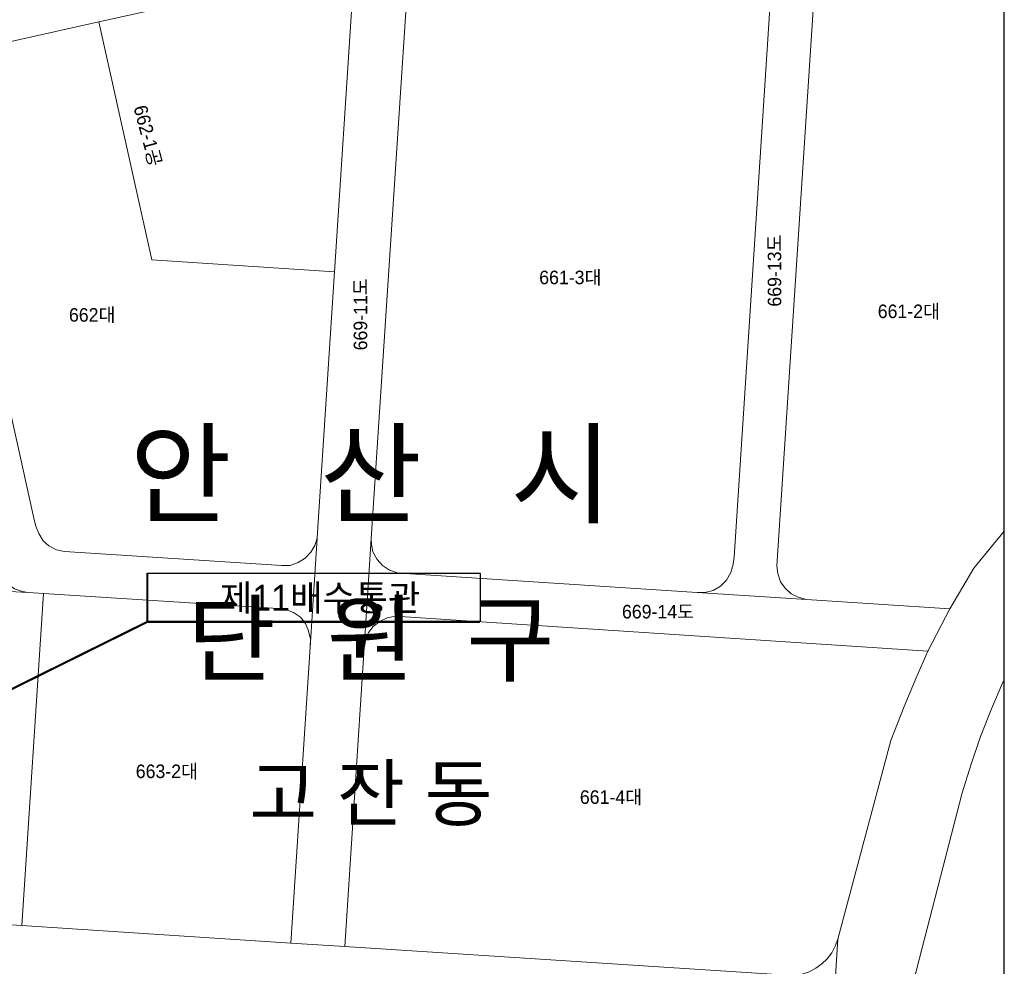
# Model space of a CAD drawing. Header units: metres. Extents: x 183400 to 184400, y 422200 to 427800.
# Tile 99 of 221: x 184018 to 184200, y 424730 to 424905. Entities that reach past the tile are written whole.
import ezdxf
from ezdxf.enums import TextEntityAlignment as Align

# ---------------------------------------------------------------- set-up
doc = ezdxf.new("R2010")
doc.units = ezdxf.units.M
for name, color, linetype in [('구조물명칭_작업', 5, 'Continuous'), ('도면리-t', 252, 'Continuous'), ('일람표', 7, 'Continuous')]:
    doc.layers.add(name, color=color, linetype=linetype)
doc.layers.add('지번', color=252, linetype='Continuous', lineweight=5)
doc.layers.add('지적', color=252, linetype='Continuous', lineweight=5)
doc.styles.add('UPM', font='Gulim.ttf')
doc.styles.add('돋움', font='Dotum.ttf')
doc.styles.add('평면도1(프)$0$굴림', font='Gulim.ttf')

msp = doc.modelspace()

# ---------------------------------------------------------------- linework, layer by layer
at = {"layer": '구조물명칭_작업', "ltscale": 20, "const_width": 0.4}
for points in [[(184103.14, 424793.83), (184041.68, 424793.83), (184041.68, 424802.83)], [(184041.68, 424793.83), (183926.72, 424736.82)]]:
    msp.add_lwpolyline(points, dxfattribs=at)
at = {"layer": '구조물명칭_작업', "linetype": 'Continuous'}
msp.add_lwpolyline([(184041.68, 424802.83), (184103.14, 424802.83), (184103.14, 424793.83)], dxfattribs=at)
at = {"layer": '일람표'}
msp.add_lwpolyline([(183600, 424600), (184200, 424600), (184200, 425000), (183600, 425000)], close=True, dxfattribs=at)
at = {"layer": '지적', "linetype": 'Continuous'}
for points in [[(184069.97, 425011.38), (184060.21, 425009.2), (184078.24, 424929.04), (184078.34, 424927.51), (184079.46, 424909.96), (184079.51, 424908.46), (184076.25, 424858.49), (184073.18, 424811.29), (184073.05, 424809.26), (184071.74, 424789.15), (184068.18, 424734.5), (184078.16, 424733.85), (184081.75, 424789), (184083.06, 424809.14), (184089.66, 424910.36), (184088.49, 424929.06), (184069.97, 425011.38)], [(184078.34, 424927.51), (184078.1, 424926.07), (184077.51, 424924.72), (184076.57, 424923.5), (184075.33, 424922.58), (184074.01, 424922), (184006, 424906.91), (183986.56, 424902.6), (183917.41, 424887.26), (183919.17, 424879.46), (183987.93, 424894.71), (184007.92, 424899.14), (184032.74, 424904.65), (184073.93, 424913.79), (184075.42, 424913.83), (184076.9, 424913.45), (184078.07, 424912.56), (184078.99, 424911.37), (184079.46, 424909.96), (184078.34, 424927.51)], [(184075.42, 424913.83), (184073.93, 424913.79), (184032.74, 424904.65), (184042.49, 424860.69), (184076.25, 424858.49), (184079.51, 424908.46), (184079.46, 424909.96), (184078.99, 424911.37), (184078.07, 424912.56), (184076.9, 424913.45), (184075.42, 424913.83)], [(184089.66, 424910.36), (184083.06, 424809.14), (184083.07, 424808.12), (184083.37, 424806.74), (184084.12, 424805.35), (184085.12, 424804.23), (184086.42, 424803.35), (184087.89, 424802.9), (184089.31, 424802.76), (184143.24, 424799.25), (184144.7, 424799.28), (184146.2, 424799.63), (184147.57, 424800.42), (184148.7, 424801.56), (184149.48, 424802.92), (184149.93, 424804.46), (184150.09, 424805.78), (184156.62, 424906.23)], [(184156.85, 424909.79), (184156.62, 424906.23), (184150.09, 424805.78), (184149.93, 424804.46), (184149.48, 424802.92), (184148.7, 424801.56), (184147.57, 424800.42), (184146.2, 424799.63), (184144.7, 424799.28), (184143.24, 424799.25), (184163.43, 424797.94), (184161.93, 424798.36), (184160.63, 424799), (184159.5, 424800.06), (184158.66, 424801.24), (184158.16, 424802.77), (184158, 424804.16), (184164.87, 424909.79)], [(184164.87, 424909.79), (184158, 424804.16), (184158.16, 424802.77), (184158.66, 424801.24), (184159.5, 424800.06), (184160.63, 424799), (184161.93, 424798.36), (184163.43, 424797.94), (184189.92, 424796.21), (184192.35, 424800.3), (184194.39, 424803.76), (184200, 424810.6)], [(184003.12, 424892.44), (184020.85, 424812.45), (184021.11, 424811.48), (184021.63, 424810.17), (184022.45, 424808.8), (184023.49, 424807.85), (184024.89, 424807.12), (184026.36, 424806.85), (184066.56, 424804.24), (184068.08, 424804.25), (184069.57, 424804.78), (184070.84, 424805.61), (184071.87, 424806.72), (184072.64, 424807.95), (184073.05, 424809.26), (184073.18, 424811.29), (184076.25, 424858.49), (184042.49, 424860.69), (184032.74, 424904.65)], [(184032.74, 424904.65), (184007.92, 424899.14)], [(183989.47, 424894.88), (183987.93, 424894.71), (183919.17, 424879.46), (183936.2, 424803.72), (184019.67, 424799.27), (184018.64, 424799.45), (184017.15, 424799.95), (184015.94, 424800.83), (184015.14, 424802.02), (184014.62, 424803.57), (183995.48, 424889.92), (183995.18, 424890.88), (183994.54, 424892.17), (183993.54, 424893.37), (183992.31, 424894.2), (183990.93, 424894.75), (183989.47, 424894.88)], [(184017.15, 424799.95), (184018.64, 424799.45), (184019.67, 424799.27), (184022.49, 424799.09), (184065.84, 424796.27), (184067.38, 424796.05), (184068.68, 424795.57), (184069.96, 424794.7), (184070.93, 424793.5), (184071.47, 424792.19), (184071.81, 424790.62), (184071.74, 424789.15), (184073.05, 424809.26), (184072.64, 424807.95), (184071.87, 424806.72), (184070.84, 424805.61), (184069.57, 424804.78), (184068.08, 424804.25), (184066.56, 424804.24), (184026.36, 424806.85), (184024.89, 424807.12), (184023.49, 424807.85), (184022.45, 424808.8), (184021.63, 424810.17), (184021.11, 424811.48), (184020.85, 424812.45), (184003.12, 424892.44)], [(184200, 424810.6), (184194.39, 424803.76), (184192.35, 424800.3), (184189.92, 424796.21), (184185.9, 424788.44), (184183.7, 424783.5), (184181.5, 424778.2), (184179.05, 424771.9), (184169.22, 424735.19), (184167.4, 424705.83)], [(184083.06, 424809.14), (184081.75, 424789), (184082.02, 424790.56), (184082.54, 424791.87), (184083.42, 424792.96), (184084.67, 424793.98), (184085.97, 424794.58), (184087.49, 424794.86), (184185.9, 424788.44), (184189.92, 424796.21), (184163.43, 424797.94), (184143.24, 424799.25), (184089.31, 424802.76), (184087.89, 424802.9), (184086.42, 424803.35), (184085.12, 424804.23), (184084.12, 424805.35), (184083.37, 424806.74), (184083.07, 424808.12), (184083.06, 424809.14)], [(183936.2, 424803.72), (183948.24, 424750.2), (183949.09, 424747.79), (183949.72, 424746.67), (183950.47, 424745.63), (183951.34, 424744.69), (183952.32, 424743.86), (183953.39, 424743.14), (183954.53, 424742.55), (183955.73, 424742.1), (183956.98, 424741.8), (183958.25, 424741.64), (184018.49, 424737.73), (184022.49, 424799.09), (184019.67, 424799.27), (183936.2, 424803.72)], [(184022.49, 424799.09), (184018.49, 424737.73), (184068.18, 424734.5), (184071.74, 424789.15), (184071.81, 424790.62), (184071.47, 424792.19), (184070.93, 424793.5), (184069.96, 424794.7), (184068.68, 424795.57), (184067.38, 424796.05), (184065.84, 424796.27), (184022.49, 424799.09)], [(184087.49, 424794.86), (184085.97, 424794.58), (184084.67, 424793.98), (184083.42, 424792.96), (184082.54, 424791.87), (184082.02, 424790.56), (184081.75, 424789), (184078.16, 424733.85), (184159.94, 424728.54), (184161.31, 424728.56), (184162.67, 424728.78), (184163.97, 424729.2), (184165.2, 424729.83), (184166.31, 424730.63), (184167.3, 424731.59), (184168.12, 424732.69), (184168.76, 424733.9), (184169.22, 424735.19), (184179.05, 424771.9), (184181.5, 424778.2), (184183.7, 424783.5), (184185.9, 424788.44), (184087.49, 424794.86)], [(184200, 424783.19), (184199.81, 424782.84), (184197.63, 424777.78), (184195.63, 424772.68), (184193.85, 424767.53), (184192.19, 424762.25), (184181.72, 424721.68)], [(184181.72, 424721.68), (184192.19, 424762.25), (184193.85, 424767.53), (184195.63, 424772.68), (184197.63, 424777.78), (184199.81, 424782.84), (184200, 424783.19)], [(184159.94, 424728.54), (184078.16, 424733.85), (184068.18, 424734.5), (184018.49, 424737.73), (183958.25, 424741.64), (183956.98, 424741.8), (183955.73, 424742.1), (183954.53, 424742.55), (183953.39, 424743.14), (183952.32, 424743.86), (183951.34, 424744.69), (183950.47, 424745.63), (183949.72, 424746.67), (183949.09, 424747.79), (183948.24, 424750.2)], [(184167.4, 424705.83), (184169.22, 424735.19), (184168.76, 424733.9), (184168.12, 424732.69), (184167.3, 424731.59), (184166.31, 424730.63), (184165.2, 424729.83)]]:
    msp.add_lwpolyline(points, dxfattribs=at)

# ---------------------------------------------------------------- texts
at = {"layer": '구조물명칭_작업', "linetype": 'Continuous', "style": '평면도1(프)$0$굴림'}
msp.add_text('제11배수통관', height=4.8, dxfattribs=at).set_placement((184073.59, 424795.87), align=Align.CENTER)
at = {"layer": '도면리-t', "style": '돋움'}
for s, height, p in [('안   산   시', 15, (184082.98, 424821.32)), ('단  원  구', 13, (184082.98, 424790.82)), ('고 잔 동', 10, (184082.98, 424762.3))]:
    msp.add_text(s, height=height, dxfattribs=at).set_placement(p, align=Align.MIDDLE)
at = {"layer": '지번', "style": 'UPM'}
for s, rotation, p in [('662-1공', 285, (184041.8, 424883.63)), ('669-13도', 90, (184157.54, 424858.72)), ('669-11도', 90, (184081.05, 424850.64))]:
    msp.add_text(s, height=2.5, rotation=rotation, dxfattribs=at).set_placement(p, align=Align.MIDDLE_CENTER)
for s, p in [('661-3대', (184119.83, 424857.45)), ('662대', (184031.5, 424850.53)), ('661-2대', (184182.37, 424851.19)), ('669-14도', (184136.03, 424795.71)), ('663-2대', (184045.3, 424766.22)), ('661-4대', (184127.34, 424761.46))]:
    msp.add_text(s, height=2.5, dxfattribs=at).set_placement(p, align=Align.MIDDLE_CENTER)

doc.saveas('drawing.dxf')
